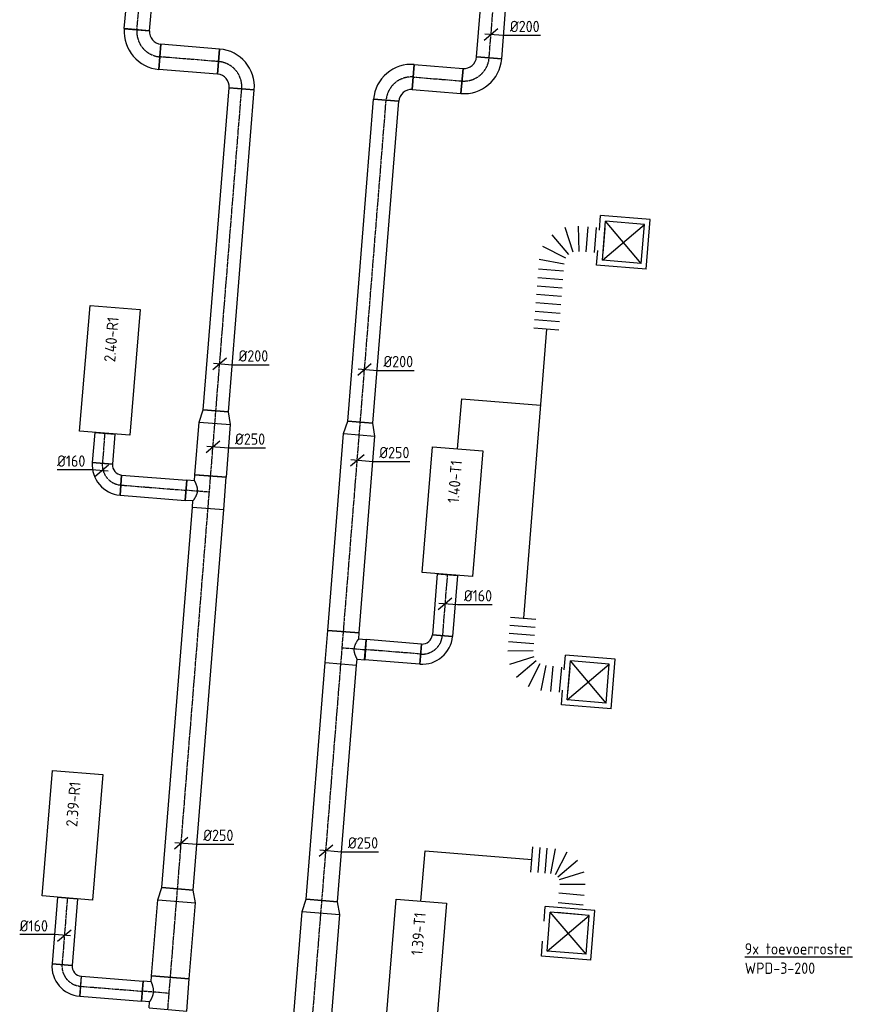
# Model space of a CAD drawing. Header units: millimetres. Extents: x -2770 to 48660, y -299 to 65946.
# Tile 30 of 39: x 9137 to 15834, y 43420 to 51233. Entities that reach past the tile are written whole.
import ezdxf

# ---------------------------------------------------------------- set-up
doc = ezdxf.new("R2010")
doc.units = ezdxf.units.MM
doc.linetypes.add('CENTER2', pattern=[28.575, 19.05, -3.175, 3.175, -3.175])
for name, color, linetype in [('WL570---_APP', 2, 'Continuous'), ('WL570---_RETOUR_D', 4, 'Continuous'), ('WL570---_RETOUR_HL', 1, 'CENTER2'), ('WL570---_TOEVOER_D', 3, 'Continuous'), ('WL570---_TOEVOER_HL', 1, 'CENTER2'), ('WL570---_TOEVOER_RST', 3, 'Continuous'), ('WL570---_TOEVOER_RST_HL', 1, 'CENTER2'), ('WM570---', 1, 'Continuous'), ('WM570---_RETOUR', 1, 'Continuous'), ('WM570---_TOEVOER', 1, 'Continuous')]:
    doc.layers.add(name, color=color, linetype=linetype)
doc.styles.add('STABICAD-018', font='ISOCP.SHX', dxfattribs={"height": 90})
doc.styles.add('STABICAD-025', font='ISOCP.SHX', dxfattribs={"height": 125})

# ---------------------------------------------------------------- blocks, each defined once
blk = doc.blocks.new('*U859')
at = {"color": 0, "linetype": 'Continuous'}
for p, q in [((0, 150, -3025), (99.1, 125, -3025)), ((0, 150, -3025), (0, -150, -3025)), ((99.1, 125, -3025), (99.1, -125, -3025)), ((0, -150, -3025), (99.1, -125, -3025))]:
    blk.add_line(p, q, dxfattribs=at)
at = {"layer": 'WL570---_RETOUR_HL', "linetype": 'CENTER2'}
blk.add_line((0, 0, -3025), (99.1, 0, -3025), dxfattribs=at)
for centre in [(0, 0, -3025), (99.1, 0, -3025)]:
    blk.add_circle(centre, 0.0125, dxfattribs=at)
at = {"layer": 'WM570---_TOEVOER', "color": 2, "style": 'STABICAD-018'}
for tag, p in [('CODE', (10382.2, 44337.5, 3025)), ('SECTIONCODE', (10382.2, 44237.5, 3025)), ('POSITIONCODE', (10382.2, 44237.5, 3025))]:
    blk.add_attdef(tag, p, '', height=1.8, dxfattribs=at)
blk = doc.blocks.new('*U885')
at = {"color": 0, "linetype": 'Continuous'}
for p, q in [((0, 125, -3025), (3029.7, 125, -3025)), ((0, -125, -3025), (0, 125, -3025)), ((3029.7, 125, -3025), (3029.7, -125, -3025)), ((0, -125, -3025), (3029.7, -125, -3025))]:
    blk.add_line(p, q, dxfattribs=at)
at = {"layer": 'WL570---_RETOUR_HL', "linetype": 'CENTER2'}
blk.add_line((0, 0, -3025), (3029.7, 0, -3025), dxfattribs=at)
at = {"layer": 'WM570---_TOEVOER', "color": 2, "style": 'STABICAD-018'}
for tag in ['CODE', 'SECTIONCODE', 'POSITIONCODE']:
    blk.add_attdef(tag, (10390.1, 44336.3, 3025), '', height=1.8, dxfattribs=at)
blk = doc.blocks.new('*U860')
at = {"color": 0, "linetype": 'Continuous'}
for p, q in [((0, 125, -3025), (99.1, 100, -3025)), ((0, 125, -3025), (0, -125, -3025)), ((99.1, 100, -3025), (99.1, -100, -3025)), ((0, -125, -3025), (99.1, -100, -3025))]:
    blk.add_line(p, q, dxfattribs=at)
at = {"layer": 'WL570---_RETOUR_HL', "linetype": 'CENTER2'}
blk.add_line((0, 0, -3025), (99.1, 0, -3025), dxfattribs=at)
for centre in [(0, 0, -3025), (99.1, 0, -3025)]:
    blk.add_circle(centre, 0.0125, dxfattribs=at)
at = {"layer": 'WM570---_TOEVOER', "color": 2, "style": 'STABICAD-018'}
for tag, p in [('CODE', (10686.5, 48130.2, 3025)), ('SECTIONCODE', (10686.5, 48030.2, 3025)), ('POSITIONCODE', (10686.5, 48030.2, 3025))]:
    blk.add_attdef(tag, p, '', height=1.8, dxfattribs=at)
blk = doc.blocks.new('*U862')
at = {"color": 0, "linetype": 'Continuous'}
for p, q in [((0, 100, -3025), (2564.7, 100, -3025)), ((0, -100, -3025), (0, 100, -3025)), ((2564.7, 100, -3025), (2564.7, -100, -3025)), ((0, -100, -3025), (2564.7, -100, -3025))]:
    blk.add_line(p, q, dxfattribs=at)
at = {"layer": 'WL570---_RETOUR_HL', "linetype": 'CENTER2'}
blk.add_line((0, 0, -3025), (2564.7, 0, -3025), dxfattribs=at)
at = {"layer": 'WM570---_TOEVOER', "color": 2, "style": 'STABICAD-018'}
for tag in ['CODE', 'SECTIONCODE', 'POSITIONCODE']:
    blk.add_attdef(tag, (10694.5, 48129, 3025), '', height=1.8, dxfattribs=at)
blk = doc.blocks.new('*U861')
at = {"color": 0, "linetype": 'Continuous'}
for p, q in [((-100, 200, -3025), (100, 200, -3025)), ((-200, -100, -3025), (-200, 100, -3025))]:
    blk.add_line(p, q, dxfattribs=at)
for radius in [100, 300]:
    blk.add_arc((-200, 200, -3025), radius, 270, 360, dxfattribs=at)
at = {"layer": 'WL570---_RETOUR_HL', "linetype": 'CENTER2'}
blk.add_arc((-200, 200, -3025), 200, 270, 0, dxfattribs=at)
at = {"layer": 'WM570---_TOEVOER', "color": 2, "style": 'STABICAD-018'}
for tag in ['CODE', 'SECTIONCODE', 'POSITIONCODE']:
    blk.add_attdef(tag, (10915.6, 50884.9, 3025), '', height=1.8, dxfattribs=at)
blk = doc.blocks.new('*U865')
at = {"color": 0, "linetype": 'Continuous'}
for p, q in [((0, 100, -3025), (466.9, 100, -3025)), ((0, -100, -3025), (0, 100, -3025)), ((466.9, 100, -3025), (466.9, -100, -3025)), ((0, -100, -3025), (466.9, -100, -3025))]:
    blk.add_line(p, q, dxfattribs=at)
at = {"layer": 'WL570---_RETOUR_HL', "linetype": 'CENTER2'}
blk.add_line((0, 0, -3025), (466.9, 0, -3025), dxfattribs=at)
at = {"layer": 'WM570---_TOEVOER', "color": 2, "style": 'STABICAD-018'}
for tag in ['SECTIONCODE', 'CODE', 'POSITIONCODE']:
    blk.add_attdef(tag, (10716.2, 50900.8, 3025), '', height=1.8, dxfattribs=at)
blk = doc.blocks.new('*U863')
at = {"color": 0, "linetype": 'Continuous'}
for p, q in [((-200, -100, -3025), (-200, 100, -3025)), ((100, -200, -3025), (-100, -200, -3025)), ((95, -200, -3025), (0, -200, -3025)), ((95, -200, -3025), (95, -200.7, -3025))]:
    blk.add_line(p, q, dxfattribs=at)
for radius in [300, 100]:
    blk.add_arc((-200, -200, -3025), radius, 0, 90, dxfattribs=at)
at = {"layer": 'WL570---_RETOUR_HL', "linetype": 'CENTER2'}
blk.add_arc((-200, -200, -3025), 200, 360, 90, dxfattribs=at)
at = {"layer": 'WM570---_TOEVOER', "color": 2, "style": 'STABICAD-018'}
for tag in ['CODE', 'SECTIONCODE', 'POSITIONCODE']:
    blk.add_attdef(tag, (10051.5, 50954.2, 3025), '', height=1.8, dxfattribs=at)
blk = doc.blocks.new('*U864')
at = {"color": 0, "linetype": 'Continuous'}
for p, q in [((0, 100, -3025), (388.4, 100, -3025)), ((0, -100, -3025), (0, 100, -3025)), ((388.4, 100, -3025), (388.4, -100, -3025)), ((0, -100, -3025), (388.4, -100, -3025))]:
    blk.add_line(p, q, dxfattribs=at)
at = {"layer": 'WL570---_RETOUR_HL', "linetype": 'CENTER2'}
blk.add_line((0, 0, -3025), (388.4, 0, -3025), dxfattribs=at)
at = {"layer": 'WM570---_TOEVOER', "color": 2, "style": 'STABICAD-018'}
for tag in ['CODE', 'SECTIONCODE', 'POSITIONCODE']:
    blk.add_attdef(tag, (10067.5, 51153.5, 3025), '', height=1.8, dxfattribs=at)
blk = doc.blocks.new('*U875')
at = {"color": 0, "linetype": 'Continuous'}
for p, q in [((0, 80, -3000), (529.8, 80, -3000)), ((0, -80, -3000), (0, 80, -3000)), ((529.8, 80, -3000), (529.8, -80, -3000)), ((0, -80, -3000), (529.8, -80, -3000))]:
    blk.add_line(p, q, dxfattribs=at)
at = {"layer": 'WL570---_RETOUR_HL', "linetype": 'CENTER2'}
blk.add_line((0, 0, -3000), (529.8, 0, -3000), dxfattribs=at)
at = {"layer": 'WM570---_TOEVOER', "color": 2, "style": 'STABICAD-018'}
for tag in ['SECTIONCODE', 'CODE', 'POSITIONCODE']:
    blk.add_attdef(tag, (9515.9, 44264, 3000), '', height=1.8, dxfattribs=at)
blk = doc.blocks.new('*U874')
at = {"color": 0, "linetype": 'Continuous'}
for p, q in [((-80, 160, -3000), (80, 160, -3000)), ((-160, -80, -3000), (-160, 80, -3000))]:
    blk.add_line(p, q, dxfattribs=at)
for radius in [80, 240]:
    blk.add_arc((-160, 160, -3000), radius, 270, 0, dxfattribs=at)
at = {"layer": 'WL570---_RETOUR_HL', "linetype": 'CENTER2'}
blk.add_arc((-160, 160, -3000), 160, 270, 360, dxfattribs=at)
at = {"layer": 'WM570---_TOEVOER', "color": 2, "style": 'STABICAD-018'}
for tag in ['CODE', 'SECTIONCODE', 'POSITIONCODE']:
    blk.add_attdef(tag, (9460.7, 43576.4, 3000), '', height=1.8, dxfattribs=at)
blk = doc.blocks.new('*U878')
at = {"color": 0, "linetype": 'Continuous'}
for p, q in [((0, 80, -3025), (492.3, 80, -3025)), ((0, -80, -3025), (0, 80, -3025)), ((492.3, 80, -3025), (492.3, -80, -3025)), ((0, -80, -3025), (492.3, -80, -3025))]:
    blk.add_line(p, q, dxfattribs=at)
at = {"layer": 'WL570---_RETOUR_HL', "linetype": 'CENTER2'}
blk.add_line((0, 0, -3025), (492.3, 0, -3025), dxfattribs=at)
at = {"layer": 'WM570---_TOEVOER', "color": 2, "style": 'STABICAD-018'}
for tag in ['CODE', 'SECTIONCODE', 'POSITIONCODE']:
    blk.add_attdef(tag, (9620.2, 43563.6, 3025), '', height=1.8, dxfattribs=at)
blk = doc.blocks.new('*U876')
at = {"color": 0, "linetype": 'Continuous'}
for p, q in [((-80, 150, -3025), (-80, 213.3, -3025)), ((-80, 213.3, -3025), (80, 213.3, -3025)), ((80, 150, -3025), (80, 213.3, -3025)), ((-128.3, 150, -3025), (-80, 150, -3025)), ((-128.3, 150, -3025), (-128.3, -150, -3025)), ((80, 150, -3025), (128.3, 150, -3025)), ((128.3, 150, -3025), (128.3, -150, -3025)), ((-128.3, -150, -3025), (128.3, -150, -3025))]:
    blk.add_line(p, q, dxfattribs=at)
blk.add_spline([(79.6, 149.8, -3025), (78.4, 149.1, -3025), (76.3, 148.1, -3025), (73.5, 146.6, -3025), (69.9, 144.9, -3025), (65.7, 142.9, -3025), (60.7, 140.7, -3025), (55.1, 138.3, -3025), (49, 136, -3025), (42.3, 133.8, -3025), (35.2, 131.7, -3025), (27.8, 129.9, -3025), (20.1, 128.5, -3025), (12.1, 127.5, -3025), (4.1, 127, -3025), (-4.1, 127, -3025), (-12.1, 127.5, -3025), (-20.1, 128.5, -3025), (-27.8, 129.9, -3025), (-35.2, 131.7, -3025), (-42.3, 133.8, -3025), (-49, 136, -3025), (-55.1, 138.3, -3025), (-60.7, 140.7, -3025), (-65.7, 142.9, -3025), (-69.9, 144.9, -3025), (-73.5, 146.6, -3025), (-76.3, 148.1, -3025), (-78.4, 149.1, -3025), (-79.6, 149.8, -3025), (-80, 150, -3025)], degree=3, dxfattribs=at)
at = {"layer": 'WL570---_RETOUR_HL', "linetype": 'CENTER2'}
for p, q in [((0, 0, -3025), (0, 213.3, -3025)), ((-128.3, 0, -3025), (128.3, 0, -3025))]:
    blk.add_line(p, q, dxfattribs=at)
at = {"layer": 'WM570---_TOEVOER', "color": 2, "style": 'STABICAD-018'}
for tag in ['SECTIONCODE', 'CODE', 'POSITIONCODE']:
    blk.add_attdef(tag, (10323.6, 43507.1, 3025), '', height=1.8, dxfattribs=at)
blk = doc.blocks.new('*U877')
at = {"color": 0, "linetype": 'Continuous'}
for p, q in [((0, 150, -3025), (604.4, 150, -3025)), ((0, -150, -3025), (0, 150, -3025)), ((604.4, 150, -3025), (604.4, -150, -3025)), ((0, -150, -3025), (604.4, -150, -3025))]:
    blk.add_line(p, q, dxfattribs=at)
at = {"layer": 'WL570---_RETOUR_HL', "linetype": 'CENTER2'}
blk.add_line((0, 0, -3025), (604.4, 0, -3025), dxfattribs=at)
at = {"layer": 'WM570---_TOEVOER', "color": 2, "style": 'STABICAD-018'}
for tag, p in [('POSITIONCODE', (10244.8, 44400.7, 3025)), ('CODE', (10333.9, 43635, 3025)), ('SECTIONCODE', (10333.9, 43635, 3025))]:
    blk.add_attdef(tag, p, '', height=1.8, dxfattribs=at)
blk = doc.blocks.new('*U879')
at = {"color": 0, "linetype": 'Continuous'}
for p, q in [((-79.7, 6.4, -3025), (-354.8, 6.4, -3025)), ((49.8, -4, -3025), (-79.7, 6.4, -3025)), ((-53.8, -45.8, -3025), (53.8, 45.8, -3025))]:
    blk.add_line(p, q, dxfattribs=at)
at = {"color": 0, "linetype": 'Continuous', "style": 'STABICAD-018'}
blk.add_text('%%c160', height=90, dxfattribs=at).set_placement((-354.8, 31.4, -3025))
at = {"layer": 'WM570---_TOEVOER', "color": 2, "style": 'STABICAD-018'}
blk.add_attdef('CODE', (9492.1, 43966.6, 3025), '', height=1.8, dxfattribs=at)
blk = doc.blocks.new('*U881')
at = {"color": 0, "linetype": 'Continuous'}
for p, q in [((0, 80, -3025), (240, 80, -3025)), ((0, -80, -3025), (0, 80, -3025)), ((240, 80, -3025), (240, -80, -3025)), ((0, -80, -3025), (240, -80, -3025))]:
    blk.add_line(p, q, dxfattribs=at)
at = {"layer": 'WL570---_RETOUR_HL', "linetype": 'CENTER2'}
blk.add_line((0, 0, -3025), (240, 0, -3025), dxfattribs=at)
at = {"layer": 'WM570---_TOEVOER', "color": 2, "style": 'STABICAD-018'}
for tag in ['CODE', 'SECTIONCODE', 'POSITIONCODE']:
    blk.add_attdef(tag, (9812.7, 47952.1, 3025), '', height=1.8, dxfattribs=at)
blk = doc.blocks.new('*U882')
at = {"color": 0, "linetype": 'Continuous'}
for p, q in [((-79.7, 6.4, -3025), (-354.8, 6.4, -3025)), ((49.8, -4, -3025), (-79.7, 6.4, -3025)), ((-53.8, -45.8, -3025), (53.8, 45.8, -3025))]:
    blk.add_line(p, q, dxfattribs=at)
at = {"color": 0, "linetype": 'Continuous', "style": 'STABICAD-018'}
blk.add_text('%%c160', height=90, dxfattribs=at).set_placement((-354.8, 31.4, -3025))
at = {"layer": 'WM570---_TOEVOER', "color": 2, "style": 'STABICAD-018'}
blk.add_attdef('CODE', (9788.8, 47654.7, 3025), '', height=1.8, dxfattribs=at)
blk = doc.blocks.new('*U880')
at = {"color": 0, "linetype": 'Continuous'}
for p, q in [((-80, 160, -3025), (80, 160, -3025)), ((-160, -80, -3025), (-160, 80, -3025))]:
    blk.add_line(p, q, dxfattribs=at)
for radius in [80, 240]:
    blk.add_arc((-160, 160, -3025), radius, 270, 0, dxfattribs=at)
at = {"layer": 'WL570---_RETOUR_HL', "linetype": 'CENTER2'}
blk.add_arc((-160, 160, -3025), 160, 270, 360, dxfattribs=at)
at = {"layer": 'WM570---_TOEVOER', "color": 2, "style": 'STABICAD-018'}
for tag in ['CODE', 'SECTIONCODE', 'POSITIONCODE']:
    blk.add_attdef(tag, (9780.7, 47553.4, 3025), '', height=1.8, dxfattribs=at)
blk = doc.blocks.new('*U884')
at = {"color": 0, "linetype": 'Continuous'}
for p, q in [((0, 80, -3025), (519.5, 80, -3025)), ((0, -80, -3025), (0, 80, -3025)), ((519.5, 80, -3025), (519.5, -80, -3025)), ((0, -80, -3025), (519.5, -80, -3025))]:
    blk.add_line(p, q, dxfattribs=at)
at = {"layer": 'WL570---_RETOUR_HL', "linetype": 'CENTER2'}
blk.add_line((0, 0, -3025), (519.5, 0, -3025), dxfattribs=at)
at = {"layer": 'WM570---_TOEVOER', "color": 2, "style": 'STABICAD-018'}
for tag in ['CODE', 'SECTIONCODE', 'POSITIONCODE']:
    blk.add_attdef(tag, (9940.2, 47540.6, 3025), '', height=1.8, dxfattribs=at)
blk = doc.blocks.new('*U888')
at = {"color": 0, "linetype": 'Continuous'}
for p, q in [((-53.8, -45.8, -3025), (53.8, 45.8, -3025)), ((-49.8, 4, -3025), (124.6, -10, -3025)), ((124.6, -10, -3025), (417.7, -10, -3025))]:
    blk.add_line(p, q, dxfattribs=at)
at = {"color": 0, "linetype": 'Continuous', "style": 'STABICAD-018'}
blk.add_text('%%c250', height=90, dxfattribs=at).set_placement((174.6, 15, -3025))
at = {"layer": 'WM570---_TOEVOER', "color": 2, "style": 'STABICAD-018'}
blk.add_attdef('CODE', (10419.4, 44701, 3025), '', height=1.8, dxfattribs=at)
blk = doc.blocks.new('*U889')
at = {"color": 0, "linetype": 'Continuous'}
for p, q in [((-53.8, -45.8, -3025), (53.8, 45.8, -3025)), ((-49.8, 4, -3025), (124.6, -10, -3025)), ((124.6, -10, -3025), (417.7, -10, -3025))]:
    blk.add_line(p, q, dxfattribs=at)
at = {"color": 0, "linetype": 'Continuous', "style": 'STABICAD-018'}
blk.add_text('%%c250', height=90, dxfattribs=at).set_placement((174.6, 15, -3025))
at = {"layer": 'WM570---_TOEVOER', "color": 2, "style": 'STABICAD-018'}
blk.add_attdef('CODE', (10671.7, 47845.2, 3025), '', height=1.8, dxfattribs=at)
blk = doc.blocks.new('*U890')
at = {"color": 0, "linetype": 'Continuous'}
for p, q in [((-53.8, -45.8, -3025), (53.8, 45.8, -3025)), ((-49.8, 4, -3025), (99.7, -8, -3025)), ((99.7, -8, -3025), (392.8, -8, -3025))]:
    blk.add_line(p, q, dxfattribs=at)
at = {"color": 0, "linetype": 'Continuous', "style": 'STABICAD-018'}
blk.add_text('%%c200', height=90, dxfattribs=at).set_placement((149.7, 17, -3025))
at = {"layer": 'WM570---_TOEVOER', "color": 2, "style": 'STABICAD-018'}
blk.add_attdef('CODE', (10724.5, 48503.3, 3025), '', height=1.8, dxfattribs=at)
blk = doc.blocks.new('*U886')
at = {"color": 0, "linetype": 'Continuous'}
for p, q in [((0, 125, -3025), (419.5, 125, -3025)), ((0, -125, -3025), (0, 125, -3025)), ((419.5, 125, -3025), (419.5, -125, -3025)), ((0, -125, -3025), (419.5, -125, -3025))]:
    blk.add_line(p, q, dxfattribs=at)
at = {"layer": 'WL570---_RETOUR_HL', "linetype": 'CENTER2'}
blk.add_line((0, 0, -3025), (419.5, 0, -3025), dxfattribs=at)
at = {"layer": 'WM570---_TOEVOER', "color": 2, "style": 'STABICAD-018'}
for tag in ['CODE', 'SECTIONCODE', 'POSITIONCODE']:
    blk.add_attdef(tag, (10653, 47612.1, 3025), '', height=1.8, dxfattribs=at)
blk = doc.blocks.new('*U887')
at = {"color": 0, "linetype": 'Continuous'}
for p, q in [((-80, 125, -3025), (-80, 185.3, -3025)), ((-80, 185.3, -3025), (80, 185.3, -3025)), ((80, 125, -3025), (80, 185.3, -3025)), ((-128.3, 125, -3025), (-80, 125, -3025)), ((-128.3, 125, -3025), (-128.3, -125, -3025)), ((80, 125, -3025), (128.3, 125, -3025)), ((128.3, 125, -3025), (128.3, -125, -3025)), ((-128.3, -125, -3025), (128.3, -125, -3025))]:
    blk.add_line(p, q, dxfattribs=at)
blk.add_spline([(79.6, 124.7, -3025), (78.4, 124, -3025), (76.3, 122.7, -3025), (73.5, 121, -3025), (69.9, 118.8, -3025), (65.7, 116.3, -3025), (60.7, 113.6, -3025), (55.1, 110.7, -3025), (49, 107.8, -3025), (42.3, 105, -3025), (35.2, 102.3, -3025), (27.8, 100, -3025), (20.1, 98.1, -3025), (12.1, 96.8, -3025), (4.1, 96.1, -3025), (-4.1, 96.1, -3025), (-12.1, 96.8, -3025), (-20.1, 98.1, -3025), (-27.8, 100, -3025), (-35.2, 102.3, -3025), (-42.3, 105, -3025), (-49, 107.8, -3025), (-55.1, 110.7, -3025), (-60.7, 113.6, -3025), (-65.7, 116.3, -3025), (-69.9, 118.8, -3025), (-73.5, 121, -3025), (-76.3, 122.7, -3025), (-78.4, 124, -3025), (-79.6, 124.7, -3025), (-80, 125, -3025)], degree=3, dxfattribs=at)
at = {"layer": 'WL570---_RETOUR_HL', "linetype": 'CENTER2'}
for p, q in [((0, 0, -3025), (0, 185.3, -3025)), ((-128.3, 0, -3025), (128.3, 0, -3025))]:
    blk.add_line(p, q, dxfattribs=at)
at = {"layer": 'WM570---_TOEVOER', "color": 2, "style": 'STABICAD-018'}
for tag in ['SECTIONCODE', 'CODE', 'POSITIONCODE']:
    blk.add_attdef(tag, (10642.7, 47484.2, 3025), '', height=1.8, dxfattribs=at)
blk = doc.blocks.new('*U911')
at = {"color": 0, "linetype": 'Continuous'}
for p, q in [((0, 150, -3025), (1361.4, 150, -3025)), ((0, -150, -3025), (0, 150, -3025)), ((1361.4, 150, -3025), (1361.4, -150, -3025)), ((0, -150, -3025), (1361.4, -150, -3025))]:
    blk.add_line(p, q, dxfattribs=at)
at = {"layer": 'WL570---_TOEVOER_HL', "linetype": 'CENTER2'}
blk.add_line((0, 0, -3025), (1361.4, 0, -3025), dxfattribs=at)
at = {"layer": 'WM570---_TOEVOER', "color": 2, "style": 'STABICAD-018'}
for tag, p in [('SECTIONCODE', (11322.3, 43450.4, 3025)), ('POSITIONCODE', (11322.3, 43450.4, 3025)), ('CODE', (11419.7, 42788.6, 3025))]:
    blk.add_attdef(tag, p, '', height=1.8, dxfattribs=at)
blk = doc.blocks.new('*U893')
at = {"color": 0, "linetype": 'Continuous'}
for p, q in [((0, 150, -3025), (99.1, 125, -3025)), ((0, 150, -3025), (0, -150, -3025)), ((99.1, 125, -3025), (99.1, -125, -3025)), ((0, -150, -3025), (99.1, -125, -3025))]:
    blk.add_line(p, q, dxfattribs=at)
at = {"layer": 'WL570---_TOEVOER_HL', "linetype": 'CENTER2'}
blk.add_line((0, 0, -3025), (99.1, 0, -3025), dxfattribs=at)
for centre in [(0, 0, -3025), (99.1, 0, -3025)]:
    blk.add_circle(centre, 0.0125, dxfattribs=at)
at = {"layer": 'WM570---_TOEVOER', "color": 2, "style": 'STABICAD-018'}
for tag, p in [('CODE', (11528.5, 44245.6, 3025)), ('SECTIONCODE', (11528.5, 44145.6, 3025)), ('POSITIONCODE', (11528.5, 44145.6, 3025))]:
    blk.add_attdef(tag, p, '', height=1.8, dxfattribs=at)
blk = doc.blocks.new('*U931')
at = {"color": 0, "linetype": 'Continuous'}
for p, q in [((0, 125, -3025), (1883.4, 125, -3025)), ((0, -125, -3025), (0, 125, -3025)), ((1883.4, 125, -3025), (1883.4, -125, -3025)), ((0, -125, -3025), (1883.4, -125, -3025))]:
    blk.add_line(p, q, dxfattribs=at)
at = {"layer": 'WL570---_TOEVOER_HL', "linetype": 'CENTER2'}
blk.add_line((0, 0, -3025), (1883.4, 0, -3025), dxfattribs=at)
at = {"layer": 'WM570---_TOEVOER', "color": 2, "style": 'STABICAD-018'}
for tag in ['CODE', 'SECTIONCODE', 'POSITIONCODE']:
    blk.add_attdef(tag, (11536.5, 44244.4, 3025), '', height=1.8, dxfattribs=at)
blk = doc.blocks.new('*U894')
at = {"color": 0, "linetype": 'Continuous'}
for p, q in [((0, 125, -3025), (99.1, 100, -3025)), ((0, 125, -3025), (0, -125, -3025)), ((99.1, 100, -3025), (99.1, -100, -3025)), ((0, -125, -3025), (99.1, -100, -3025))]:
    blk.add_line(p, q, dxfattribs=at)
at = {"layer": 'WL570---_TOEVOER_HL', "linetype": 'CENTER2'}
blk.add_line((0, 0, -3025), (99.1, 0, -3025), dxfattribs=at)
for centre in [(0, 0, -3025), (99.1, 0, -3025)]:
    blk.add_circle(centre, 0.0125, dxfattribs=at)
at = {"layer": 'WM570---_TOEVOER', "color": 2, "style": 'STABICAD-018'}
for tag, p in [('CODE', (11833, 48039.7, 3025)), ('SECTIONCODE', (11833, 47939.7, 3025)), ('POSITIONCODE', (11833, 47939.7, 3025))]:
    blk.add_attdef(tag, p, '', height=1.8, dxfattribs=at)
blk = doc.blocks.new('*U896')
at = {"color": 0, "linetype": 'Continuous'}
for p, q in [((0, 100, -3025), (2564.6, 100, -3025)), ((0, -100, -3025), (0, 100, -3025)), ((2564.6, 100, -3025), (2564.6, -100, -3025)), ((0, -100, -3025), (2564.6, -100, -3025))]:
    blk.add_line(p, q, dxfattribs=at)
at = {"layer": 'WL570---_TOEVOER_HL', "linetype": 'CENTER2'}
blk.add_line((0, 0, -3025), (2564.6, 0, -3025), dxfattribs=at)
at = {"layer": 'WM570---_TOEVOER', "color": 2, "style": 'STABICAD-018'}
for tag in ['CODE', 'SECTIONCODE', 'POSITIONCODE']:
    blk.add_attdef(tag, (11840.9, 48038.4, 3025), '', height=1.8, dxfattribs=at)
blk = doc.blocks.new('*U895')
at = {"color": 0, "linetype": 'Continuous'}
for p, q in [((-200, -100, -3025), (-200, 100, -3025)), ((100, -200, -3025), (-100, -200, -3025))]:
    blk.add_line(p, q, dxfattribs=at)
for radius in [300, 100]:
    blk.add_arc((-200, -200, -3025), radius, 0, 90, dxfattribs=at)
at = {"layer": 'WL570---_TOEVOER_HL', "linetype": 'CENTER2'}
blk.add_arc((-200, -200, -3025), 200, 0, 90, dxfattribs=at)
at = {"layer": 'WM570---_TOEVOER', "color": 2, "style": 'STABICAD-018'}
for tag in ['CODE', 'SECTIONCODE', 'POSITIONCODE']:
    blk.add_attdef(tag, (12062, 50794.2, 3025), '', height=1.8, dxfattribs=at)
blk = doc.blocks.new('*U899')
at = {"color": 0, "linetype": 'Continuous'}
for p, q in [((0, 100, -3025), (388.2, 100, -3025)), ((0, -100, -3025), (0, 100, -3025)), ((388.2, 100, -3025), (388.2, -100, -3025)), ((0, -100, -3025), (388.2, -100, -3025))]:
    blk.add_line(p, q, dxfattribs=at)
at = {"layer": 'WL570---_TOEVOER_HL', "linetype": 'CENTER2'}
blk.add_line((0, 0, -3025), (388.2, 0, -3025), dxfattribs=at)
at = {"layer": 'WM570---_TOEVOER', "color": 2, "style": 'STABICAD-018'}
for tag in ['CODE', 'SECTIONCODE', 'POSITIONCODE']:
    blk.add_attdef(tag, (12261.3, 50778.2, 3025), '', height=1.8, dxfattribs=at)
blk = doc.blocks.new('*U897')
at = {"color": 0, "linetype": 'Continuous'}
for p, q in [((-100, 200, -3025), (100, 200, -3025)), ((-95, 200, -3025), (-95, 200, -3025)), ((-95, 200, -3025), (0, 200, -3025)), ((-200, -100, -3025), (-200, 100, -3025))]:
    blk.add_line(p, q, dxfattribs=at)
for radius, end in [(100, 360), (300, 0)]:
    blk.add_arc((-200, 200, -3025), radius, 270, end, dxfattribs=at)
at = {"layer": 'WL570---_TOEVOER_HL', "linetype": 'CENTER2'}
blk.add_arc((-200, 200, -3025), 200, 270, 0, dxfattribs=at)
at = {"layer": 'WM570---_TOEVOER', "color": 2, "style": 'STABICAD-018'}
for tag in ['CODE', 'SECTIONCODE', 'POSITIONCODE']:
    blk.add_attdef(tag, (12847.6, 50731.1, 3025), '', height=1.8, dxfattribs=at)
blk = doc.blocks.new('*U898')
at = {"color": 0, "linetype": 'Continuous'}
for p, q in [((0, 100, -3025), (386.5, 100, -3025)), ((0, -100, -3025), (0, 100, -3025)), ((386.5, 100, -3025), (386.5, -100, -3025)), ((0, -100, -3025), (386.5, -100, -3025))]:
    blk.add_line(p, q, dxfattribs=at)
at = {"layer": 'WL570---_TOEVOER_HL', "linetype": 'CENTER2'}
blk.add_line((0, 0, -3025), (386.5, 0, -3025), dxfattribs=at)
at = {"layer": 'WM570---_TOEVOER', "color": 2, "style": 'STABICAD-018'}
for tag in ['CODE', 'SECTIONCODE', 'POSITIONCODE']:
    blk.add_attdef(tag, (12863.6, 50930.5, 3025), '', height=1.8, dxfattribs=at)
blk = doc.blocks.new('*U929')
at = {"color": 0, "linetype": 'Continuous'}
for p, q in [((0, 80, -3025), (485.7, 80, -3025)), ((0, -80, -3025), (0, 80, -3025)), ((485.7, 80, -3025), (485.7, -80, -3025)), ((0, -80, -3025), (485.7, -80, -3025))]:
    blk.add_line(p, q, dxfattribs=at)
at = {"layer": 'WL570---_TOEVOER_HL', "linetype": 'CENTER2'}
blk.add_line((0, 0, -3025), (485.7, 0, -3025), dxfattribs=at)
at = {"layer": 'WM570---_TOEVOER', "color": 2, "style": 'STABICAD-018'}
for tag, p in [('CODE', (12531.5, 46830.4, 3025)), ('SECTIONCODE', (12657, 46519.9, 3025)), ('POSITIONCODE', (12657, 46519.9, 3025))]:
    blk.add_attdef(tag, p, '', height=1.8, dxfattribs=at)
blk = doc.blocks.new('*U934')
at = {"color": 0, "linetype": 'Continuous'}
for p, q in [((-53.8, -45.8, -3025), (53.8, 45.8, -3025)), ((-49.8, 4, -3025), (99.7, -8, -3025)), ((99.7, -8, -3025), (374.8, -8, -3025))]:
    blk.add_line(p, q, dxfattribs=at)
at = {"color": 0, "linetype": 'Continuous', "style": 'STABICAD-018'}
blk.add_text('%%c160', height=90, dxfattribs=at).set_placement((149.7, 17, -3025))
at = {"layer": 'WM570---_TOEVOER', "color": 2, "style": 'STABICAD-018'}
blk.add_attdef('CODE', (12513, 46600.1, 3025), '', height=1.8, dxfattribs=at)
blk = doc.blocks.new('*U928')
at = {"color": 0, "linetype": 'Continuous'}
for p, q in [((-160, -80, -3025), (-160, 80, -3025)), ((80, -160, -3025), (-80, -160, -3025))]:
    blk.add_line(p, q, dxfattribs=at)
for radius, start in [(240, 0), (80, 360)]:
    blk.add_arc((-160, -160, -3025), radius, start, 90, dxfattribs=at)
at = {"layer": 'WL570---_TOEVOER_HL', "linetype": 'CENTER2'}
blk.add_arc((-160, -160, -3025), 160, 360, 90, dxfattribs=at)
at = {"layer": 'WM570---_TOEVOER', "color": 2, "style": 'STABICAD-018'}
for tag in ['SECTIONCODE', 'CODE', 'POSITIONCODE']:
    blk.add_attdef(tag, (12479.8, 46186.8, 3025), '', height=1.8, dxfattribs=at)
blk = doc.blocks.new('*U932')
at = {"color": 0, "linetype": 'Continuous'}
for p, q in [((0, 80, -3025), (439.7, 80, -3025)), ((0, -80, -3025), (0, 80, -3025)), ((439.7, 80, -3025), (439.7, -80, -3025)), ((0, -80, -3025), (439.7, -80, -3025))]:
    blk.add_line(p, q, dxfattribs=at)
at = {"layer": 'WL570---_TOEVOER_HL', "linetype": 'CENTER2'}
blk.add_line((0, 0, -3025), (439.7, 0, -3025), dxfattribs=at)
at = {"layer": 'WM570---_TOEVOER', "color": 2, "style": 'STABICAD-018'}
for tag in ['CODE', 'SECTIONCODE', 'POSITIONCODE']:
    blk.add_attdef(tag, (12320.3, 46199.6, 3025), '', height=1.8, dxfattribs=at)
blk = doc.blocks.new('*U930')
at = {"color": 0, "linetype": 'Continuous'}
for p, q in [((0, 125, -3025), (1567.2, 125, -3025)), ((0, -125, -3025), (0, 125, -3025)), ((1567.2, 125, -3025), (1567.2, -125, -3025)), ((0, -125, -3025), (1567.2, -125, -3025))]:
    blk.add_line(p, q, dxfattribs=at)
at = {"layer": 'WL570---_TOEVOER_HL', "linetype": 'CENTER2'}
blk.add_line((0, 0, -3025), (1567.2, 0, -3025), dxfattribs=at)
at = {"layer": 'WM570---_TOEVOER', "color": 2, "style": 'STABICAD-018'}
for tag in ['SECTIONCODE', 'CODE', 'POSITIONCODE']:
    blk.add_attdef(tag, (11707.6, 46377.5, 3025), '', height=1.8, dxfattribs=at)
blk = doc.blocks.new('*U933')
at = {"color": 0, "linetype": 'Continuous'}
for p, q in [((-128.3, 125, -3025), (128.3, 125, -3025)), ((-128.3, 125, -3025), (-128.3, -125, -3025)), ((128.3, 125, -3025), (128.3, -125, -3025)), ((-128.3, -125, -3025), (-80, -125, -3025)), ((-80, -125, -3025), (-80, -185.3, -3025)), ((80, -125, -3025), (128.3, -125, -3025)), ((80, -125, -3025), (80, -185.3, -3025)), ((80, -185.3, -3025), (-80, -185.3, -3025))]:
    blk.add_line(p, q, dxfattribs=at)
blk.add_spline([(-79.6, -124.7, -3025), (-78.4, -124, -3025), (-76.3, -122.7, -3025), (-73.5, -121, -3025), (-69.9, -118.8, -3025), (-65.7, -116.3, -3025), (-60.7, -113.6, -3025), (-55.1, -110.7, -3025), (-49, -107.8, -3025), (-42.3, -105, -3025), (-35.2, -102.3, -3025), (-27.8, -100, -3025), (-20.1, -98.1, -3025), (-12.1, -96.8, -3025), (-4.1, -96.1, -3025), (4.1, -96.1, -3025), (12.1, -96.8, -3025), (20.1, -98.1, -3025), (27.8, -100, -3025), (35.2, -102.3, -3025), (42.3, -105, -3025), (49, -107.8, -3025), (55.1, -110.7, -3025), (60.7, -113.6, -3025), (65.7, -116.3, -3025), (69.9, -118.8, -3025), (73.5, -121, -3025), (76.3, -122.7, -3025), (78.4, -124, -3025), (79.6, -124.7, -3025), (80, -125, -3025)], degree=3, dxfattribs=at)
at = {"layer": 'WL570---_TOEVOER_HL', "linetype": 'CENTER2'}
for p, q in [((0, 0, -3025), (0, -185.3, -3025)), ((-128.3, 0, -3025), (128.3, 0, -3025))]:
    blk.add_line(p, q, dxfattribs=at)
at = {"layer": 'WM570---_TOEVOER', "color": 2, "style": 'STABICAD-018'}
for tag in ['CODE', 'SECTIONCODE', 'POSITIONCODE']:
    blk.add_attdef(tag, (11697.4, 46249.6, 3025), '', height=1.8, dxfattribs=at)
blk = doc.blocks.new('*U936')
at = {"color": 0, "linetype": 'Continuous'}
for p, q in [((-53.8, -45.8, -3025), (53.8, 45.8, -3025)), ((-49.8, 4, -3025), (99.7, -8, -3025)), ((99.7, -8, -3025), (392.8, -8, -3025))]:
    blk.add_line(p, q, dxfattribs=at)
at = {"color": 0, "linetype": 'Continuous', "style": 'STABICAD-018'}
blk.add_text('%%c200', height=90, dxfattribs=at).set_placement((149.7, 17, -3025))
at = {"layer": 'WM570---_TOEVOER', "color": 2, "style": 'STABICAD-018'}
blk.add_attdef('CODE', (11874.6, 48458.3, 3025), '', height=1.8, dxfattribs=at)
blk = doc.blocks.new('*U937')
at = {"color": 0, "linetype": 'Continuous'}
for p, q in [((-53.8, -45.8, -3025), (53.8, 45.8, -3025)), ((-49.8, 4, -3025), (99.7, -8, -3025)), ((99.7, -8, -3025), (392.7, -8, -3025))]:
    blk.add_line(p, q, dxfattribs=at)
at = {"color": 0, "linetype": 'Continuous', "style": 'STABICAD-018'}
blk.add_text('%%c200', height=90, dxfattribs=at).set_placement((149.7, 17, -3025))
at = {"layer": 'WM570---_TOEVOER', "color": 2, "style": 'STABICAD-018'}
blk.add_attdef('CODE', (12878.7, 51117.4, 3025), '', height=1.8, dxfattribs=at)
blk = doc.blocks.new('*U938')
at = {"color": 0, "linetype": 'Continuous'}
for p, q in [((-53.8, -45.8, -3025), (53.8, 45.8, -3025)), ((-49.8, 4, -3025), (124.6, -10, -3025)), ((124.6, -10, -3025), (417.7, -10, -3025))]:
    blk.add_line(p, q, dxfattribs=at)
at = {"color": 0, "linetype": 'Continuous', "style": 'STABICAD-018'}
blk.add_text('%%c250', height=90, dxfattribs=at).set_placement((174.6, 15, -3025))
at = {"layer": 'WM570---_TOEVOER', "color": 2, "style": 'STABICAD-018'}
blk.add_attdef('CODE', (11816.8, 47738.2, 3025), '', height=1.8, dxfattribs=at)
blk = doc.blocks.new('*U939')
at = {"color": 0, "linetype": 'Continuous'}
for p, q in [((-53.8, -45.8, -3025), (53.8, 45.8, -3025)), ((-49.8, 4, -3025), (124.6, -10, -3025)), ((124.6, -10, -3025), (417.7, -10, -3025))]:
    blk.add_line(p, q, dxfattribs=at)
at = {"color": 0, "linetype": 'Continuous', "style": 'STABICAD-018'}
blk.add_text('%%c250', height=90, dxfattribs=at).set_placement((174.6, 15, -3025))
at = {"layer": 'WM570---_TOEVOER', "color": 2, "style": 'STABICAD-018'}
blk.add_attdef('CODE', (11568.3, 44640.9, 3025), '', height=1.8, dxfattribs=at)
blk = doc.blocks.new('*U971')
at = {"color": 0, "linetype": 'Continuous'}
for p, q in [((197.5, 197.5, -2700), (-197.5, 197.5, -2700)), ((-197.5, 80, -2700), (-197.5, 197.5, -2700)), ((197.5, -197.5, -2700), (197.5, 197.5, -2700)), ((155, 155, -2700), (-155, 155, -2700)), ((-155, -155, -2700), (-155, 155, -2700)), ((155, -155, -2700), (-155, 155, -2700)), ((-155, -155, -2700), (155, 155, -2700)), ((155, -155, -2700), (155, 155, -2700)), ((-197.5, -197.5, -2700), (-197.5, -80, -2700)), ((155, -155, -2700), (-155, -155, -2700)), ((197.5, -197.5, -2700), (-197.5, -197.5, -2700))]:
    blk.add_line(p, q, dxfattribs=at)
at = {"layer": 'WL570---_TOEVOER_RST_HL', "linetype": 'CENTER2'}
blk.add_circle((0, 0, -2700), 0.0125, dxfattribs=at)
at = {"layer": 'WM570---', "color": 1, "style": 'STABICAD-018'}
blk.add_attdef('PRODUCTCODE', (9978.6, 24204, 2700), '', height=1.8, rotation=355.4, dxfattribs=at)
at = {"layer": 'WM570---', "color": 2}
for tag, p, style in [('CODE', (9946.8, 23809.3, 2700), 'STABICAD-018'), ('SECTIONCODE', (9938.8, 23709.6, 2700), 'STABICAD-025'), ('MATERIALCODE', (9938.8, 23709.6, 2700), 'STABICAD-025'), ('POSITIONCODE', (9938.8, 23709.6, 2700), 'STABICAD-025'), ('FLOWPREFIX', (9921.4, 23213.4, 2700), 'STABICAD-018'), ('FLOW', (9943.9, 23211.6, 2700), 'STABICAD-018'), ('FLOWSUFFIX', (10109.9, 23198.3, 2700), 'STABICAD-018')]:
    blk.add_attdef(tag, p, '', height=1.8, rotation=355.4, dxfattribs=dict(at, style=style))
blk = doc.blocks.new('*U972')
at = {"color": 0, "linetype": 'Continuous'}
for p, q in [((299.6, 736.2, -3000), (499.6, 736.2, -3000)), ((299.6, 669.1, -3000), (499.6, 669.1, -3000)), ((299.6, 602.1, -3000), (499.6, 602.1, -3000)), ((299.6, 535, -3000), (499.6, 535, -3000)), ((299.6, 468, -3000), (499.6, 468, -3000)), ((299.6, 401, -3000), (499.6, 401, -3000)), ((299.6, 333.9, -3000), (499.6, 333.9, -3000)), ((299.6, 266.9, -3000), (499.6, 266.9, -3000)), ((290.2, 162.4, -3000), (478.6, 84.3, -3000)), ((299.6, 209.7, -3000), (499.6, 190, -3000)), ((0, -100, -3000), (0, 100, -3000)), ((66.6, 100, -3000), (66.6, -100, -3000)), ((133.2, 100, -3000), (133.2, -100, -3000)), ((190, 100, -3000), (209.7, -100, -3000)), ((237.3, 109.4, -3000), (315.3, -79, -3000)), ((269, 130.6, -3000), (413.2, -13.6, -3000))]:
    blk.add_line(p, q, dxfattribs=at)
at = {"layer": 'WL570---_TOEVOER_D', "color": 2, "style": 'STABICAD-018'}
for tag in ['CODE', 'SECTIONCODE', 'POSITIONCODE']:
    blk.add_attdef(tag, (14189.7, 54662.5, 3000), '', height=1.8, dxfattribs=at)
blk = doc.blocks.new('*U973')
at = {"color": 0, "linetype": 'Continuous'}
for p, q in [((363.8, 401.7, -3000), (563.8, 399.2, -3000)), ((363, 334.1, -3000), (563, 331.6, -3000)), ((362.1, 266.5, -3000), (562.1, 264, -3000)), ((351.5, 161.8, -3000), (539.1, 82, -3000)), ((361.4, 208.7, -3000), (561.2, 186.7, -3000)), ((0, -100, -3000), (0, 100, -3000)), ((65.3, 100, -3000), (65.3, -100, -3000)), ((130.5, 100, -3000), (130.5, -100, -3000)), ((195.8, 100, -3000), (195.8, -100, -3000)), ((251.3, 100, -3000), (270.8, -100, -3000)), ((298.4, 109.3, -3000), (375.8, -79.3, -3000)), ((330.1, 130.3, -3000), (473.4, -14.8, -3000))]:
    blk.add_line(p, q, dxfattribs=at)
at = {"layer": 'WL570---_TOEVOER_D', "color": 2, "style": 'STABICAD-018'}
for tag in ['CODE', 'SECTIONCODE', 'POSITIONCODE']:
    blk.add_attdef(tag, (13588.2, 52166.4, 3000), '', height=1.8, dxfattribs=at)
blk = doc.blocks.new('*U974')
at = {"color": 0, "linetype": 'Continuous'}
for p, q in [((0, -100, -3000), (0, 100, -3000)), ((55.9, 100, -3000), (55.9, -100, -3000)), ((111.7, 100, -3000), (111.7, -100, -3000)), ((177.5, 100, -3000), (157.7, -100, -3000)), ((272.4, 81, -3000), (193.7, -107.2, -3000)), ((361, 21.1, -3000), (215.8, -122.2, -3000)), ((419.7, -68.2, -3000), (230.5, -144.5, -3000)), ((437.5, -163.3, -3000), (237.3, -180.6, -3000)), ((436.4, -251, -3000), (236.4, -248.4, -3000)), ((435.4, -328.7, -3000), (235.4, -326.2, -3000)), ((434.4, -406.5, -3000), (234.4, -403.9, -3000))]:
    blk.add_line(p, q, dxfattribs=at)
at = {"layer": 'WL570---_TOEVOER_D', "color": 2, "style": 'STABICAD-018'}
for tag in ['CODE', 'SECTIONCODE', 'POSITIONCODE']:
    blk.add_attdef(tag, (13202.3, 44569.3, 3000), '', height=1.8, dxfattribs=at)

msp = doc.modelspace()

# ---------------------------------------------------------------- linework, layer by layer
at = {"layer": 'WL570---_APP', "color": 2}
for points in [[(9695.4, 48964.6), (10094.2, 48932.7), (10012, 47936.1), (9613.3, 47968)], [(12414.2, 47843), (12813, 47811.1), (12730.8, 46814.5), (12332.1, 46846.4)], [(9398.7, 45276.6), (9797.4, 45244.7), (9715.3, 44248), (9316.6, 44279.9)], [(12125.5, 44254.6), (12524.2, 44222.7), (12442.1, 43226.1), (12043.4, 43258)]]:
    msp.add_lwpolyline(points, close=True, dxfattribs=at)
at = {"layer": 'WL570---_TOEVOER_D'}
for points in [[(13320.2, 48777), (13136.7, 46484.3)], [(12613.6, 47827), (12645.7, 48225.7), (13272, 48175.6)], [(12322.7, 44238.8), (12355, 44637.5), (13202.3, 44569.3)]]:
    msp.add_lwpolyline(points, dxfattribs=at)

# ---------------------------------------------------------------- block references
at = {"layer": 'WL570---_RETOUR_D', "linetype": 'Continuous'}
for name, p, rotation in [('*U864', (10067.5, 51153.5, 3025), 84.9897073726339), ('*U863', (10051.5, 50954.2, 3025), 175.4126457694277), ('*U865', (10716.2, 50900.8, 3025), 175.4126457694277), ('*U861', (10915.6, 50884.9, 3025), 85.41264576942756), ('*U862', (10694.5, 48129, 3025), 85.41264576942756), ('*U860', (10686.5, 48030.2, 3025), 85.41264576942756), ('*U886', (10653, 47612.1, 3025), 85.41264576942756), ('*U881', (9812.7, 47952.1, 3025), 265.4126458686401), ('*U880', (9780.7, 47553.4, 3025), 265.4126458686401), ('*U884', (9940.2, 47540.6, 3025), 355.4126458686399), ('*U887', (10642.7, 47484.2, 3025), 85.4126458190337), ('*U885', (10390.1, 44336.3, 3025), 85.41264576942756), ('*U859', (10382.2, 44237.5, 3025), 85.41264576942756), ('*U875', (9515.9, 44264, 3025), 265.4126458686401), ('*U877', (10333.9, 43635, 3025), 85.41264576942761), ('*U874', (9460.7, 43576.4, 3025), 265.4126458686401), ('*U878', (9620.2, 43563.6, 3025), 355.4126458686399), ('*U876', (10323.6, 43507.1, 3025), 85.4126458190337)]:
    msp.add_blockref(name, p, dxfattribs=dict(at, rotation=rotation))
at = {"layer": 'WL570---_TOEVOER_D', "linetype": 'Continuous'}
for name, p, rotation in [('*U898', (12863.6, 50930.5, 3025), 85.40000000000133), ('*U897', (12847.6, 50731.1, 3025), 355.4126457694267), ('*U895', (12062, 50794.2, 3025), 85.41264576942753), ('*U899', (12261.3, 50778.2, 3025), 355.4126457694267), ('*U896', (11840.9, 48038.4, 3025), 85.41264576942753), ('*U972', (13774.9, 49479.1, 3000), 175.4252666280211), ('*U894', (11833, 47939.7, 3025), 85.41264576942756), ('*U930', (11707.6, 46377.5, 3025), 85.41264576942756), ('*U929', (12531.5, 46830.4, 3025), 265.41264586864), ('*U973', (13133.6, 46484.5, -50), 265.42526662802), ('*U933', (11697.4, 46249.6, 3025), 85.41264581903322), ('*U928', (12479.8, 46186.8, 3025), 265.41264586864), ('*U932', (12320.3, 46199.6, 3025), 175.4126458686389), ('*U931', (11536.5, 44244.4, 3025), 85.41264576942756), ('*U974', (13202.3, 44569.3, 3000), 355.4126473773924), ('*U893', (11528.5, 44145.6, 3025), 85.41264576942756), ('*U911', (11419.7, 42788.6, 3025), 85.41264576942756)]:
    msp.add_blockref(name, p, dxfattribs=dict(at, rotation=rotation))
at = {"layer": 'WL570---_TOEVOER_RST', "linetype": 'Continuous', "rotation": 355.3999999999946}
for p in [(13929.4, 49466.7, -350), (13650.3, 45977.8, -350), (13490.7, 43984.2, -350)]:
    msp.add_blockref('*U971', p, dxfattribs=at)
at = {"layer": 'WM570---_RETOUR', "linetype": 'Continuous'}
for name, p in [('*U890', (10724.5, 48503.3, 3025)), ('*U889', (10671.7, 47845.2, 3025)), ('*U882', (9788.8, 47654.7, 3025)), ('*U888', (10419.4, 44701, 3025)), ('*U879', (9492.1, 43966.6, 3025))]:
    msp.add_blockref(name, p, dxfattribs=at)
at = {"layer": 'WM570---_TOEVOER', "linetype": 'Continuous'}
for name, p in [('*U937', (12878.7, 51117.4, 3025)), ('*U936', (11874.6, 48458.3, 3025)), ('*U938', (11816.8, 47738.2, 3025)), ('*U934', (12513, 46600.1, 3025)), ('*U939', (11568.3, 44640.9, 3025))]:
    msp.add_blockref(name, p, dxfattribs=at)

# ---------------------------------------------------------------- texts
at = {"layer": 'WM570---', "style": 'STABICAD-018'}
for s, p in [('2.40-R1', (9895.4, 48513.8)), ('1.40-T1', (12622.5, 47394.3)), ('2.39-R1', (9593.7, 44826.1)), ('1.39-T1', (12333.8, 43805.9))]:
    msp.add_text(s, height=90, rotation=85.41, dxfattribs=at).set_placement(p)
for s, p in [('%%U9x toevoerroster', (14892.5, 43815.4)), ('WPD-3-200', (14892.5, 43661.8))]:
    msp.add_text(s, height=90, dxfattribs=at).set_placement(p)

doc.saveas('drawing.dxf')
